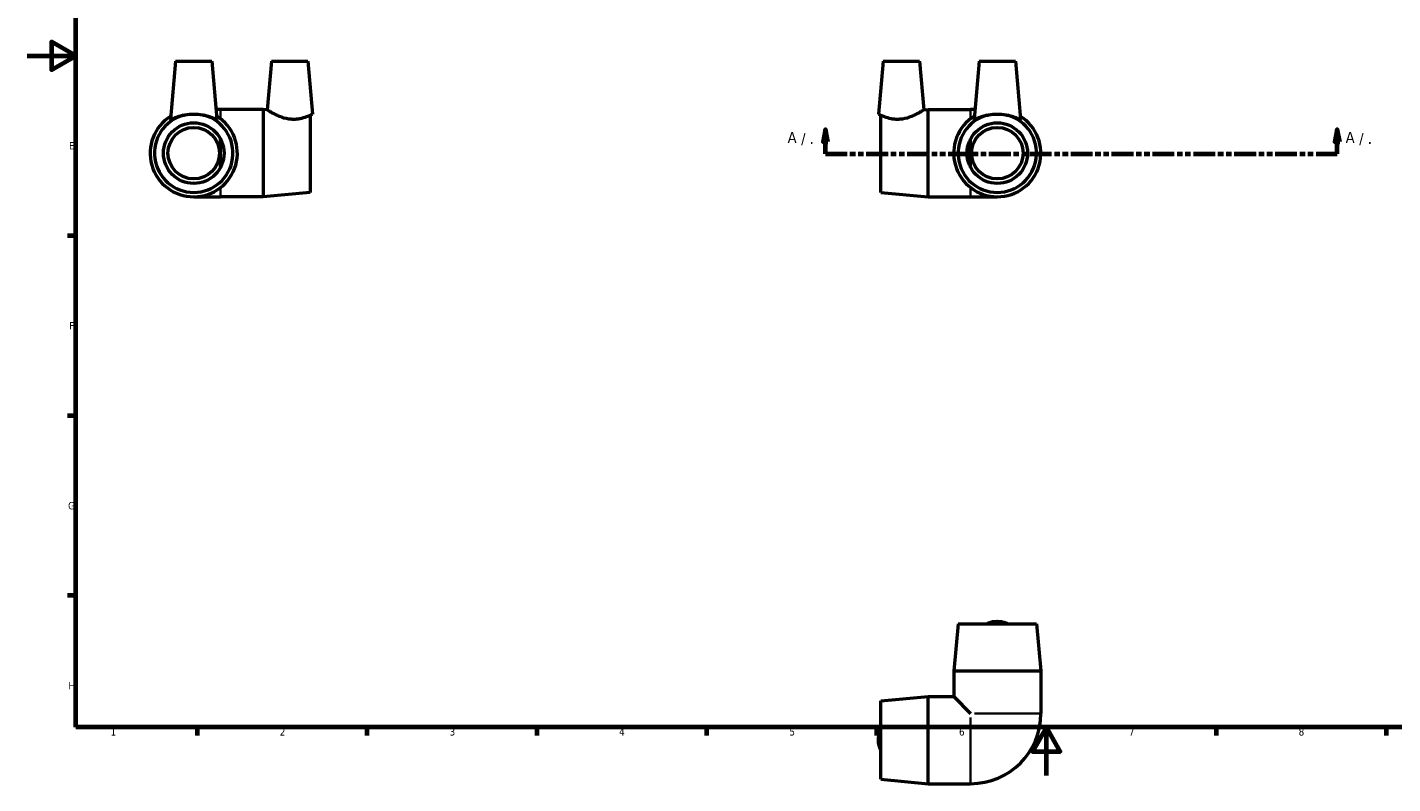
# Model space of a CAD drawing. Header units: millimetres. Extents: x 0 to 901, y -339 to 594.
# Tile 2 of 4: x 0 to 563, y -3 to 309. Entities that reach past the tile are written whole.
import ezdxf

# ---------------------------------------------------------------- set-up
doc = ezdxf.new("R2010")
doc.units = ezdxf.units.MM
doc.linetypes.add('DOUBLE_DASH_CHAIN', pattern=[1.2403, 0.6614, -0.0827, 0.1654, -0.0827, 0.1654, -0.0827])
for name, color, linetype, lineweight in [('Border (ANSI)', 7, 'Continuous', 70), ('Section Line (ANSI)', 7, 'DOUBLE_DASH_CHAIN', 70), ('Visible (ANSI)', 7, 'Continuous', 50), ('Visible Narrow (ANSI)', 7, 'Continuous', 35)]:
    doc.layers.add(name, color=color, linetype=linetype, lineweight=lineweight)
doc.styles.add('Label Text (ANSI)', font='tahoma.ttf')
doc.styles.add('Note Text (ANSI)', font='tahoma.ttf')

# ---------------------------------------------------------------- blocks, each defined once
blk = doc.blocks.new('Borders Default Border')
at = {"layer": 'Border (ANSI)'}
for p, q in [((20, 222.75), (16.55, 222.75)), ((20, 148.5), (16.55, 148.5)), ((20, 74.25), (16.55, 74.25)), ((70.08, 20), (70.08, 16.55)), ((140.17, 20), (140.17, 16.55)), ((210.25, 20), (210.25, 16.55)), ((280.33, 20), (280.33, 16.55)), ((350.42, 20), (350.42, 16.55)), ((490.58, 20), (490.58, 16.55)), ((560.67, 20), (560.67, 16.55))]:
    blk.add_line(p, q, dxfattribs=at)
at = {"layer": 'Border (ANSI)', "flags": 128}
for points in [[(20, 20), (20, 574), (821, 574), (821, 20), (20, 20)], [(0, 297), (20, 297), (10, 302.77), (10, 291.23), (20, 297)], [(420.5, 0), (420.5, 20), (414.73, 10), (426.27, 10), (420.5, 20)]]:
    blk.add_lwpolyline(points, dxfattribs=at)
at = {"layer": 'Border (ANSI)', "char_height": 3.05, "attachment_point": 7, "style": 'Note Text (ANSI)'}
for s, insert in [('E', (17.21, 258.35)), ('F', (17.29, 184.1)), ('G', (16.81, 109.79)), ('H', (16.97, 35.6)), ('1', (34.35, 16.55)), ('2', (104.2, 16.55)), ('3', (174.26, 16.49)), ('4', (244.23, 16.55)), ('5', (314.48, 16.49)), ('6', (384.49, 16.49)), ('7', (454.6, 16.55)), ('8', (524.63, 16.48))]:
    blk.add_mtext(s, dxfattribs=dict(at, insert=insert))
blk = doc.blocks.new('2dTransSection0')
at = {"layer": 'Section Line (ANSI)', "linetype": 'Continuous'}
for p, q in [((329.35, 266.54), (328.35, 261.54)), ((329.35, 261.54), (329.35, 266.54)), ((330.35, 261.54), (329.35, 266.54)), ((540.56, 266.54), (539.56, 261.54)), ((540.56, 261.54), (540.56, 266.54)), ((541.56, 261.54), (540.56, 266.54)), ((328.35, 261.54), (330.35, 261.54)), ((329.35, 256.54), (329.35, 261.54)), ((539.56, 261.54), (541.56, 261.54)), ((540.56, 256.54), (540.56, 261.54)), ((329.35, 256.54), (338.12, 256.54)), ((531.79, 256.54), (540.56, 256.54))]:
    blk.add_line(p, q, dxfattribs=at)
at = {"layer": 'Section Line (ANSI)', "linetype": 'DOUBLE_DASH_CHAIN', "ltscale": 13.601419}
blk.add_line((329.35, 256.54), (540.56, 256.54), dxfattribs=at)
at = {"layer": 'Section Line (ANSI)', "linetype": 'Continuous', "flags": 128}
for points in [[(330.35, 261.54), (329.35, 266.54), (328.35, 261.54), (330.35, 261.54)], [(541.56, 261.54), (540.56, 266.54), (539.56, 261.54), (541.56, 261.54)]]:
    blk.add_lwpolyline(points, dxfattribs=at)
at = {"layer": 'Section Line (ANSI)'}
for points in [[(330.35, 261.54), (329.35, 266.54), (328.35, 261.54), (330.35, 261.54)], [(541.56, 261.54), (540.56, 266.54), (539.56, 261.54), (541.56, 261.54)]]:
    blk.add_solid(points, dxfattribs=at)
at = {"layer": 'Section Line (ANSI)', "attachment_point": 7, "style": 'Label Text (ANSI)'}
for s, insert, char_height in [('A', (313.76, 261.03), 4.57), (' / .', (317.62, 260.04), 4.572), ('A', (544.03, 261.03), 4.57), (' / .', (547.89, 260.04), 4.572)]:
    blk.add_mtext(s, dxfattribs=dict(at, insert=insert, char_height=char_height))

msp = doc.modelspace()

# ---------------------------------------------------------------- linework, layer by layer
at = {"layer": 'Visible (ANSI)'}
for p, q in [((61.176, 294.833), (59.077, 270.838)), ((61.176, 294.833), (76.176, 294.833)), ((76.176, 294.833), (78.276, 270.838)), ((100.776, 294.833), (99.012, 274.671)), ((100.776, 294.833), (115.776, 294.833)), ((115.776, 294.833), (117.692, 272.939)), ((353.17, 294.833), (351.254, 272.939)), ((353.17, 294.833), (368.17, 294.833)), ((368.17, 294.833), (369.933, 274.671)), ((392.77, 294.833), (390.67, 270.838)), ((392.77, 294.833), (407.77, 294.833)), ((407.77, 294.833), (409.869, 270.838)), ((79.676, 274.833), (77.926, 274.833)), ((97.265, 274.833), (79.676, 274.833)), ((97.265, 274.833), (97.265, 238.833)), ((99.012, 274.671), (97.265, 274.833)), ((116.676, 272.438), (116.676, 240.633)), ((352.27, 240.633), (352.27, 272.438)), ((369.933, 274.671), (371.681, 274.833)), ((371.681, 238.833), (371.681, 274.833)), ((371.681, 274.833), (389.27, 274.833)), ((391.02, 274.833), (389.27, 274.833)), ((79.676, 250.896), (79.676, 262.77)), ((389.27, 250.896), (389.27, 262.77)), ((68.676, 238.833), (79.676, 238.833)), ((97.265, 238.833), (79.676, 238.833)), ((116.676, 240.633), (97.265, 238.833)), ((352.27, 240.633), (371.681, 238.833)), ((371.681, 238.833), (389.27, 238.833)), ((389.27, 238.833), (400.27, 238.833)), ((384.07, 62.674), (382.27, 43.262)), ((384.07, 62.674), (416.47, 62.674)), ((416.47, 62.674), (418.27, 43.262)), ((382.27, 43.262), (418.27, 43.262)), ((382.27, 43.262), (382.27, 32.674)), ((418.27, 43.262), (418.27, 25.674)), ((352.27, 30.874), (371.681, 32.674)), ((352.27, -1.526), (352.27, 30.874)), ((371.681, -3.326), (371.681, 32.674)), ((371.681, 32.674), (382.27, 32.674)), ((382.27, 32.674), (389.27, 25.674)), ((352.27, -1.526), (371.681, -3.326)), ((371.681, -3.326), (389.27, -3.326))]:
    msp.add_line(p, q, dxfattribs=at)
for centre, radius in [((68.676, 256.833), 12.5), ((68.676, 256.833), 10.625), ((400.27, 256.833), 12.5), ((400.27, 256.833), 10.625)]:
    msp.add_circle(centre, radius, dxfattribs=at)
for centre, radius, start, end in [((68.676, 256.833), 18, 121.80379, 58.19621), ((68.676, 256.833), 16.2, 105.57432, 74.42568), ((400.27, 256.833), 18, 121.80379, 58.19621), ((400.27, 256.833), 16.2, 105.57432, 74.42568), ((389.27, 25.674), 29, 270, 0)]:
    msp.add_arc(centre, radius, start, end, dxfattribs=at)
for points, knots in [([(64.327, 272.438), (63.488, 272.244), (62.725, 272.01), (61.252, 271.497), (60.504, 271.182), (59.715, 270.875), (59.506, 270.801), (59.208, 270.732), (59.12, 270.738), (59.079, 270.797), (59.075, 270.815), (59.078, 270.839)], [-4.0418644, -4.0418644, -4.0418644, -4.0418644, -3.7717121, -3.7717121, -3.4222193, -3.4222193, -3.2474729, -3.2474729, -3.0727265, -3.0727265, -3.0159168, -3.0159168, -3.0159168, -3.0159168]), ([(64.327, 272.438), (64.582, 272.497), (64.844, 272.552), (66.256, 272.819), (67.502, 272.939), (69.851, 272.939), (71.097, 272.819), (72.509, 272.552), (72.771, 272.497), (73.026, 272.438)], [4.04186438, 4.04186438, 4.04186438, 4.04186438, 4.12410447, 4.12410447, 4.47649681, 4.47649681, 4.82888916, 4.82888916, 4.91112924, 4.91112924, 4.91112924, 4.91112924]), ([(78.264, 270.782), (78.233, 270.738), (78.145, 270.732), (77.847, 270.801), (77.638, 270.875), (76.849, 271.182), (76.101, 271.497), (74.627, 272.01), (73.864, 272.244), (73.026, 272.438)], [0, 0, 0, 0, 0.1747464, 0.1747464, 0.3494928, 0.3494928, 0.69898559, 0.69898559, 0.96913785, 0.96913785, 0.96913785, 0.96913785]), ([(116.676, 272.438), (116.261, 272.244), (115.729, 272.01), (114.375, 271.497), (113.4, 271.182), (111.762, 270.875), (111.187, 270.801), (110.018, 270.732), (109.424, 270.738), (107.543, 270.882), (106.203, 271.196), (103.777, 272.046), (102.687, 272.568), (100.994, 273.458), (100.26, 273.895), (99.268, 274.504), (99.012, 274.671), (99.012, 274.671)], [-4.0418644, -4.0418644, -4.0418644, -4.0418644, -3.7717121, -3.7717121, -3.4222193, -3.4222193, -3.2474729, -3.2474729, -3.0727265, -3.0727265, -2.6808168, -2.6808168, -2.2889072, -2.2889072, -1.9126352, -1.9126352, -1.5363633, -1.5363633, -1.5363633, -1.5363633]), ([(116.676, 272.438), (116.803, 272.497), (116.919, 272.552), (117.469, 272.819), (117.692, 272.939), (117.692, 272.939)], [4.04186438, 4.04186438, 4.04186438, 4.04186438, 4.12410447, 4.12410447, 4.47649681, 4.47649681, 4.47649681, 4.47649681]), ([(351.254, 272.939), (351.254, 272.939), (351.477, 272.819), (352.027, 272.552), (352.143, 272.497), (352.27, 272.438)], [4.47649681, 4.47649681, 4.47649681, 4.47649681, 4.82888916, 4.82888916, 4.91112924, 4.91112924, 4.91112924, 4.91112924]), ([(360.102, 270.782), (359.522, 270.738), (358.928, 270.732), (357.759, 270.801), (357.184, 270.875), (355.546, 271.182), (354.571, 271.497), (353.217, 272.01), (352.685, 272.244), (352.27, 272.438)], [0, 0, 0, 0, 0.1747464, 0.1747464, 0.3494928, 0.3494928, 0.69898559, 0.69898559, 0.96913785, 0.96913785, 0.96913785, 0.96913785]), ([(369.933, 274.671), (369.933, 274.671), (369.678, 274.504), (368.686, 273.895), (367.952, 273.458), (366.259, 272.568), (365.169, 272.046), (362.743, 271.196), (361.403, 270.882), (360.102, 270.782)], [-1.5363633, -1.5363633, -1.5363633, -1.5363633, -1.1600913, -1.1600913, -0.7838194, -0.7838194, -0.3919097, -0.3919097, 0, 0, 0, 0]), ([(395.92, 272.438), (395.082, 272.244), (394.319, 272.01), (392.845, 271.497), (392.097, 271.182), (391.308, 270.875), (391.099, 270.801), (390.801, 270.732), (390.713, 270.738), (390.672, 270.797), (390.668, 270.815), (390.671, 270.839)], [-4.0418644, -4.0418644, -4.0418644, -4.0418644, -3.7717121, -3.7717121, -3.4222193, -3.4222193, -3.2474729, -3.2474729, -3.0727265, -3.0727265, -3.0159168, -3.0159168, -3.0159168, -3.0159168]), ([(395.92, 272.438), (396.175, 272.497), (396.437, 272.552), (397.849, 272.819), (399.095, 272.939), (401.444, 272.939), (402.69, 272.819), (404.102, 272.552), (404.364, 272.497), (404.619, 272.438)], [4.04186438, 4.04186438, 4.04186438, 4.04186438, 4.12410447, 4.12410447, 4.47649681, 4.47649681, 4.82888916, 4.82888916, 4.91112924, 4.91112924, 4.91112924, 4.91112924]), ([(409.857, 270.782), (409.826, 270.738), (409.738, 270.732), (409.44, 270.801), (409.231, 270.875), (408.442, 271.182), (407.694, 271.497), (406.221, 272.01), (405.457, 272.244), (404.619, 272.438)], [0, 0, 0, 0, 0.1747464, 0.1747464, 0.3494928, 0.3494928, 0.69898559, 0.69898559, 0.96913785, 0.96913785, 0.96913785, 0.96913785]), ([(395.92, 62.674), (396.175, 62.8), (396.437, 62.916), (397.849, 63.467), (399.095, 63.69), (401.444, 63.69), (402.69, 63.467), (404.102, 62.916), (404.364, 62.8), (404.619, 62.674)], [4.04186438, 4.04186438, 4.04186438, 4.04186438, 4.12410447, 4.12410447, 4.47649681, 4.47649681, 4.82888916, 4.82888916, 4.91112924, 4.91112924, 4.91112924, 4.91112924]), ([(352.27, 10.325), (352.143, 10.58), (352.027, 10.842), (351.477, 12.254), (351.254, 13.499), (351.254, 15.849), (351.477, 17.094), (352.027, 18.506), (352.143, 18.768), (352.27, 19.024)], [4.04186438, 4.04186438, 4.04186438, 4.04186438, 4.12410447, 4.12410447, 4.47649681, 4.47649681, 4.82888916, 4.82888916, 4.91112924, 4.91112924, 4.91112924, 4.91112924])]:
    msp.add_open_spline(points, degree=3, knots=knots, dxfattribs=at)
for points in [[(78.275, 270.839), (78.277, 270.815), (78.274, 270.797), (78.264, 270.782)], [(409.868, 270.839), (409.871, 270.815), (409.867, 270.797), (409.857, 270.782)]]:
    msp.add_open_spline(points, degree=3, dxfattribs=at)
at = {"layer": 'Visible Narrow (ANSI)'}
for p, q in [((79.676, 274.823), (79.676, 271.435)), ((389.27, 271.435), (389.27, 274.823)), ((79.676, 242.231), (79.676, 238.843)), ((389.27, 238.843), (389.27, 242.231)), ((389.27, -3.214), (389.27, 24.022)), ((390.922, 25.674), (418.158, 25.674))]:
    msp.add_line(p, q, dxfattribs=at)

# ---------------------------------------------------------------- block references
msp.add_blockref('Borders Default Border', (0, 0))
at = {"layer": 'Section Line (ANSI)'}
msp.add_blockref('2dTransSection0', (0, 0), dxfattribs=at)

doc.saveas('drawing.dxf')
